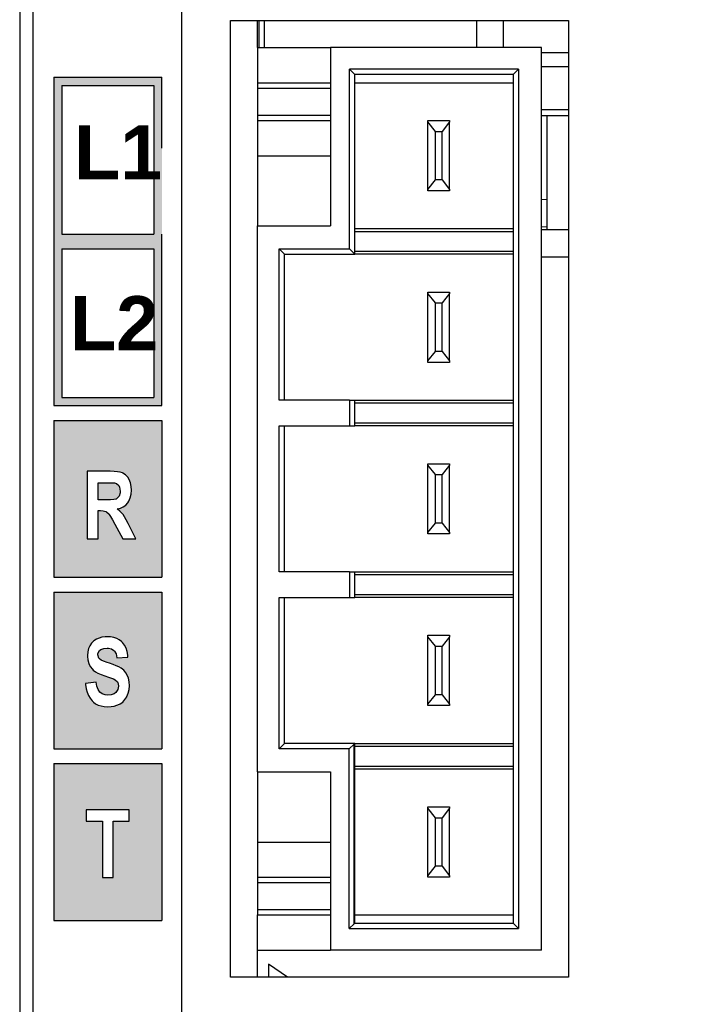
# Model space of a CAD drawing. Extents: x 14135 to 14394, y -3454 to -3177.
# Tile 14 of 25: x 14135 to 14159, y -3300 to -3263. Entities that reach past the tile are written whole.
import ezdxf

# ---------------------------------------------------------------- set-up
doc = ezdxf.new("R2010")
doc.units = 0
doc.linetypes.add('DASHED2', pattern=[9.525, 6.35, -3.175])
doc.layers.get('DEFPOINTS').update_dxf_attribs({"color": 8, "linetype": 'CONTINUOUS'})
doc.layers.add('TEXT', color=2, linetype='CONTINUOUS')
doc.layers.add('圖層1', color=3, linetype='DASHED2')
doc.styles.get("Standard").update_dxf_attribs({"font": 'PMingLiU.ttf'})
doc.dimstyles.new('ISO-25', dxfattribs={"dimtxt": 3, "dimasz": 3, "dimexe": 1, "dimexo": 1, "dimgap": 2, "dimtad": 2, "dimtih": 1, "dimtoh": 1, "dimtxsty": 'STANDARD', "dimcen": 0, "dimclrd": 256, "dimclre": 256, "dimclrt": 256, "dimazin": 3, "dimtfac": 1, "dimtmove": 0, "dimatfit": 3})

# ---------------------------------------------------------------- blocks, each defined once
blk = doc.blocks.new('*D7')
at = {"layer": 'DEFPOINTS', "color": 0}
for p in [(14140.836, -3190.455), (14178.836, -3203.377), (14140.836, -3353.377)]:
    blk.add_point(p, dxfattribs=at)
at = {"layer": 'TEXT', "color": 7}
for p, q in [((14140.836, -3352.377), (14140.836, -3189.455)), ((14178.836, -3202.377), (14178.836, -3189.455)), ((14175.836, -3190.455), (14143.836, -3190.455))]:
    blk.add_line(p, q, dxfattribs=at)
for points in [[(14143.836, -3189.955), (14143.836, -3190.955), (14140.836, -3190.455)], [(14175.836, -3189.955), (14175.836, -3190.955), (14178.836, -3190.455)]]:
    blk.add_solid(points, dxfattribs=at)
at = {"layer": 'TEXT', "color": 7, "insert": (14159.836, -3186.785), "char_height": 3, "attachment_point": 5}
blk.add_mtext('38', dxfattribs=at)
blk = doc.blocks.new('*D8')
at = {"layer": 'DEFPOINTS', "color": 0}
for p in [(14178.836, -3203.377), (14140.836, -3353.377), (14192.824, -3353.377)]:
    blk.add_point(p, dxfattribs=at)
at = {"layer": 'TEXT', "color": 7}
for p, q in [((14179.836, -3203.377), (14193.824, -3203.377)), ((14192.824, -3206.377), (14192.824, -3350.377)), ((14141.836, -3353.377), (14193.824, -3353.377))]:
    blk.add_line(p, q, dxfattribs=at)
for points in [[(14192.324, -3206.377), (14193.324, -3206.377), (14192.824, -3203.377)], [(14192.324, -3350.377), (14193.324, -3350.377), (14192.824, -3353.377)]]:
    blk.add_solid(points, dxfattribs=at)
at = {"layer": 'TEXT', "color": 7, "insert": (14197.689, -3278.377), "char_height": 3, "attachment_point": 5}
blk.add_mtext('150', dxfattribs=at)

msp = doc.modelspace()

# ---------------------------------------------------------------- hatches: boundary and pattern name
at = {"layer": '圖層1'}
h = msp.add_hatch(color=256, dxfattribs=at)
h.paths.add_polyline_path([(14138.889, -3292.739), (14137.301, -3292.739), (14137.301, -3293.161), (14137.894, -3293.161), (14137.894, -3295.238), (14138.298, -3295.238), (14138.298, -3293.161), (14138.889, -3293.161)], flags=16)
h.paths.add_polyline_path([(14136.096, -3278.327), (14140.096, -3278.327), (14140.096, -3284.127), (14136.096, -3284.127)])
h.paths.add_polyline_path([(14136.096, -3296.827), (14140.096, -3296.827), (14140.096, -3291.027), (14136.096, -3291.027)])
h.paths.add_polyline_path([(14136.096, -3290.477), (14140.096, -3290.477), (14140.096, -3284.677), (14136.096, -3284.677)])
h.paths.add_polyline_path([(14137.693, -3288.165), (14137.661, -3288.014), (14137.269, -3288.062), (14137.273, -3288.103), (14137.298, -3288.252), (14137.333, -3288.385), (14137.381, -3288.505), (14137.441, -3288.609), (14137.511, -3288.7), (14137.56, -3288.747), (14137.644, -3288.808), (14137.741, -3288.858), (14137.847, -3288.891), (14137.965, -3288.913), (14138.093, -3288.919), (14138.216, -3288.914), (14138.331, -3288.896), (14138.435, -3288.868), (14138.529, -3288.827), (14138.55, -3288.815), (14138.648, -3288.746), (14138.731, -3288.657), (14138.799, -3288.549), (14138.803, -3288.54), (14138.854, -3288.416), (14138.883, -3288.284), (14138.894, -3288.146), (14138.884, -3287.998), (14138.858, -3287.864), (14138.814, -3287.748), (14138.768, -3287.667), (14138.688, -3287.572), (14138.593, -3287.493), (14138.587, -3287.489), (14138.506, -3287.444), (14138.408, -3287.401), (14138.293, -3287.357), (14138.158, -3287.314), (14138.07, -3287.288), (14137.942, -3287.24), (14137.847, -3287.193), (14137.787, -3287.147), (14137.762, -3287.118), (14137.727, -3286.995), (14137.732, -3286.949), (14137.792, -3286.84), (14137.842, -3286.804), (14137.943, -3286.764), (14138.066, -3286.75), (14138.126, -3286.753), (14138.238, -3286.779), (14138.322, -3286.834), (14138.343, -3286.859), (14138.4, -3286.965), (14138.432, -3287.112), (14138.837, -3287.09), (14138.831, -3287.007), (14138.809, -3286.871), (14138.769, -3286.747), (14138.711, -3286.636), (14138.638, -3286.538), (14138.602, -3286.505), (14138.521, -3286.442), (14138.426, -3286.394), (14138.32, -3286.361), (14138.201, -3286.339), (14138.07, -3286.333), (14137.995, -3286.335), (14137.879, -3286.35), (14137.773, -3286.377), (14137.678, -3286.419), (14137.582, -3286.483), (14137.496, -3286.569), (14137.428, -3286.672), (14137.387, -3286.764), (14137.353, -3286.894), (14137.341, -3287.03), (14137.341, -3287.056), (14137.356, -3287.19), (14137.391, -3287.316), (14137.448, -3287.429), (14137.525, -3287.533), (14137.557, -3287.565), (14137.634, -3287.625), (14137.73, -3287.682), (14137.845, -3287.732), (14137.98, -3287.78), (14138.127, -3287.826), (14138.236, -3287.863), (14138.303, -3287.889), (14138.368, -3287.924), (14138.449, -3287.996), (14138.461, -3288.018), (14138.49, -3288.148), (14138.49, -3288.156), (14138.464, -3288.281), (14138.392, -3288.388), (14138.325, -3288.441), (14138.224, -3288.48), (14138.098, -3288.493), (14137.995, -3288.484), (14137.891, -3288.444), (14137.805, -3288.378), (14137.805, -3288.376), (14137.741, -3288.284)], flags=16)
h.paths.add_polyline_path([(14138.542, -3281.685), (14138.442, -3281.602), (14138.561, -3281.572), (14138.669, -3281.522), (14138.761, -3281.456), (14138.836, -3281.371), (14138.876, -3281.308), (14138.927, -3281.19), (14138.959, -3281.056), (14138.968, -3280.906), (14138.96, -3280.771), (14138.932, -3280.636), (14138.881, -3280.513), (14138.831, -3280.429), (14138.749, -3280.337), (14138.65, -3280.273), (14138.64, -3280.268), (14138.558, -3280.241), (14138.454, -3280.222), (14138.328, -3280.209), (14138.184, -3280.206), (14137.334, -3280.206), (14137.334, -3282.705), (14137.738, -3282.705), (14137.738, -3281.663), (14137.819, -3281.663), (14137.927, -3281.667), (14138.023, -3281.69), (14138.052, -3281.705), (14138.144, -3281.793), (14138.15, -3281.803), (14138.2, -3281.879), (14138.268, -3281.998), (14138.357, -3282.162), (14138.648, -3282.705), (14139.131, -3282.705), (14138.887, -3282.218), (14138.849, -3282.143), (14138.776, -3282.003), (14138.712, -3281.893), (14138.658, -3281.812), (14138.628, -3281.774)], flags=16)
h.paths.add_polyline_path([(14138.036, -3281.263), (14137.738, -3281.263), (14137.738, -3280.63), (14138.053, -3280.63), (14138.152, -3280.63), (14138.279, -3280.633), (14138.348, -3280.637), (14138.411, -3280.658), (14138.5, -3280.735), (14138.531, -3280.797), (14138.553, -3280.938), (14138.55, -3281), (14138.512, -3281.126), (14138.492, -3281.156), (14138.399, -3281.233), (14138.391, -3281.236), (14138.316, -3281.25), (14138.198, -3281.26)], flags=0)
h.paths.add_polyline_path([(14140.096, -3277.777), (14140.096, -3265.627), (14136.096, -3265.627), (14136.096, -3271.977), (14136.096, -3277.777)])
h.paths.add_polyline_path([(14136.396, -3277.477), (14139.796, -3277.477), (14139.796, -3271.977), (14136.396, -3271.977)], flags=16)
h.paths.add_polyline_path([(14136.396, -3271.427), (14139.796, -3271.427), (14139.796, -3265.927), (14136.396, -3265.927)], flags=16)

# ---------------------------------------------------------------- linework, layer by layer
at = {"layer": 'TEXT', "color": 7}
for p, q in [((14134.836, -3240.127), (14134.836, -3356.17)), ((14135.336, -3356.17), (14135.336, -3240.127)), ((14142.636, -3298.927), (14142.636, -3263.527)), ((14142.636, -3263.527), (14155.136, -3263.527)), ((14143.636, -3264.527), (14143.636, -3263.527)), ((14143.686, -3263.527), (14143.686, -3264.527)), ((14143.886, -3264.527), (14143.886, -3263.527)), ((14151.736, -3263.527), (14151.736, -3264.527)), ((14152.736, -3264.527), (14152.736, -3263.527)), ((14155.136, -3263.527), (14155.136, -3298.927)), ((14143.636, -3264.527), (14143.636, -3265.827)), ((14143.636, -3264.527), (14146.336, -3264.527)), ((14146.336, -3264.527), (14146.336, -3271.127)), ((14154.136, -3264.527), (14146.336, -3264.527)), ((14154.136, -3297.927), (14154.136, -3264.527)), ((14155.136, -3264.716), (14154.136, -3264.716)), ((14155.136, -3265.236), (14154.136, -3265.236)), ((14147.036, -3271.977), (14147.036, -3265.327)), ((14153.286, -3265.327), (14147.036, -3265.327)), ((14147.236, -3265.527), (14147.036, -3265.327)), ((14147.236, -3272.177), (14147.236, -3265.527)), ((14153.086, -3265.527), (14147.236, -3265.527)), ((14153.286, -3265.327), (14153.086, -3265.527)), ((14153.086, -3265.527), (14153.086, -3296.927)), ((14153.286, -3265.327), (14153.286, -3297.127)), ((14143.636, -3265.827), (14143.636, -3266.027)), ((14143.636, -3265.827), (14146.336, -3265.827)), ((14147.236, -3265.827), (14153.086, -3265.827)), ((14143.636, -3266.027), (14143.636, -3267.027)), ((14143.636, -3266.027), (14146.336, -3266.027)), ((14143.636, -3267.027), (14143.636, -3267.227)), ((14143.636, -3267.027), (14146.336, -3267.027)), ((14155.136, -3266.836), (14154.136, -3266.836)), ((14154.136, -3267.036), (14155.136, -3267.036)), ((14154.336, -3267.036), (14154.336, -3271.268)), ((14143.636, -3267.227), (14143.636, -3268.527)), ((14143.636, -3267.227), (14146.336, -3267.227)), ((14149.936, -3267.28), (14149.936, -3267.227)), ((14149.936, -3267.227), (14150.736, -3267.227)), ((14149.936, -3269.774), (14149.936, -3267.28)), ((14150.211, -3267.627), (14149.936, -3267.28)), ((14150.736, -3267.28), (14150.461, -3267.627)), ((14150.736, -3267.227), (14150.736, -3267.28)), ((14150.736, -3269.774), (14150.736, -3267.28)), ((14150.211, -3267.627), (14150.461, -3267.627)), ((14150.211, -3269.427), (14150.211, -3267.627)), ((14150.461, -3269.427), (14150.461, -3267.627)), ((14143.636, -3268.527), (14143.636, -3271.127)), ((14143.636, -3268.527), (14146.336, -3268.527)), ((14149.936, -3269.774), (14150.211, -3269.427)), ((14150.461, -3269.427), (14150.211, -3269.427)), ((14150.461, -3269.427), (14150.736, -3269.774)), ((14149.936, -3269.827), (14149.936, -3269.774)), ((14150.736, -3269.827), (14149.936, -3269.827)), ((14150.736, -3269.774), (14150.736, -3269.827)), ((14154.336, -3270.162), (14154.136, -3270.153)), ((14143.636, -3291.327), (14143.636, -3271.127)), ((14143.636, -3271.127), (14146.336, -3271.127)), ((14147.236, -3271.227), (14153.086, -3271.227)), ((14147.236, -3271.327), (14153.086, -3271.327)), ((14154.136, -3271.152), (14154.336, -3271.161)), ((14155.136, -3271.268), (14154.136, -3271.268)), ((14144.436, -3277.577), (14144.436, -3271.977)), ((14144.436, -3271.977), (14147.036, -3271.977)), ((14144.636, -3272.177), (14144.436, -3271.977)), ((14144.636, -3277.577), (14144.636, -3272.177)), ((14144.636, -3272.177), (14147.236, -3272.177)), ((14147.036, -3271.977), (14147.236, -3272.177)), ((14153.086, -3272.077), (14147.236, -3272.077)), ((14153.086, -3272.177), (14147.236, -3272.177)), ((14154.136, -3272.268), (14155.136, -3272.268)), ((14149.936, -3273.63), (14149.936, -3273.577)), ((14149.936, -3273.577), (14150.736, -3273.577)), ((14149.936, -3276.124), (14149.936, -3273.63)), ((14150.211, -3273.977), (14149.936, -3273.63)), ((14150.736, -3273.63), (14150.461, -3273.977)), ((14150.736, -3273.577), (14150.736, -3273.63)), ((14150.736, -3276.124), (14150.736, -3273.63)), ((14150.211, -3273.977), (14150.461, -3273.977)), ((14150.211, -3275.777), (14150.211, -3273.977)), ((14150.461, -3275.777), (14150.461, -3273.977)), ((14149.936, -3276.124), (14150.211, -3275.777)), ((14150.461, -3275.777), (14150.211, -3275.777)), ((14150.461, -3275.777), (14150.736, -3276.124)), ((14149.936, -3276.177), (14149.936, -3276.124)), ((14150.736, -3276.177), (14149.936, -3276.177)), ((14150.736, -3276.124), (14150.736, -3276.177)), ((14147.036, -3277.577), (14144.436, -3277.577)), ((14147.036, -3277.577), (14147.036, -3278.527)), ((14147.036, -3277.577), (14147.236, -3277.577)), ((14147.236, -3278.527), (14147.236, -3277.577)), ((14147.236, -3277.577), (14153.086, -3277.577)), ((14147.236, -3277.677), (14153.086, -3277.677)), ((14144.436, -3283.927), (14144.436, -3278.527)), ((14144.436, -3278.527), (14147.036, -3278.527)), ((14144.636, -3283.927), (14144.636, -3278.527)), ((14147.036, -3278.527), (14147.236, -3278.527)), ((14153.086, -3278.427), (14147.236, -3278.427)), ((14153.086, -3278.527), (14147.236, -3278.527)), ((14149.936, -3279.98), (14149.936, -3279.927)), ((14149.936, -3279.927), (14150.736, -3279.927)), ((14149.936, -3282.474), (14149.936, -3279.98)), ((14150.211, -3280.327), (14149.936, -3279.98)), ((14150.736, -3279.98), (14150.461, -3280.327)), ((14150.736, -3279.927), (14150.736, -3279.98)), ((14150.736, -3282.474), (14150.736, -3279.98)), ((14150.211, -3280.327), (14150.461, -3280.327)), ((14150.211, -3282.127), (14150.211, -3280.327)), ((14150.461, -3282.127), (14150.461, -3280.327)), ((14149.936, -3282.474), (14150.211, -3282.127)), ((14150.461, -3282.127), (14150.211, -3282.127)), ((14150.461, -3282.127), (14150.736, -3282.474)), ((14149.936, -3282.527), (14149.936, -3282.474)), ((14150.736, -3282.527), (14149.936, -3282.527)), ((14150.736, -3282.474), (14150.736, -3282.527)), ((14147.036, -3283.927), (14144.436, -3283.927)), ((14147.036, -3283.927), (14147.036, -3284.877)), ((14147.036, -3283.927), (14147.236, -3283.927)), ((14147.236, -3284.877), (14147.236, -3283.927)), ((14147.236, -3283.927), (14153.086, -3283.927)), ((14147.236, -3284.027), (14153.086, -3284.027)), ((14144.436, -3290.477), (14144.436, -3284.877)), ((14144.436, -3284.877), (14147.036, -3284.877)), ((14144.636, -3290.277), (14144.636, -3284.877)), ((14147.036, -3284.877), (14147.236, -3284.877)), ((14153.086, -3284.777), (14147.236, -3284.777)), ((14153.086, -3284.877), (14147.236, -3284.877)), ((14149.936, -3286.33), (14149.936, -3286.277)), ((14149.936, -3286.277), (14150.736, -3286.277)), ((14149.936, -3288.824), (14149.936, -3286.33)), ((14150.211, -3286.677), (14149.936, -3286.33)), ((14150.736, -3286.33), (14150.461, -3286.677)), ((14150.736, -3286.277), (14150.736, -3286.33)), ((14150.736, -3288.824), (14150.736, -3286.33)), ((14150.211, -3286.677), (14150.461, -3286.677)), ((14150.211, -3288.477), (14150.211, -3286.677)), ((14150.461, -3288.477), (14150.461, -3286.677)), ((14149.936, -3288.824), (14150.211, -3288.477)), ((14150.461, -3288.477), (14150.211, -3288.477)), ((14150.461, -3288.477), (14150.736, -3288.824)), ((14149.936, -3288.877), (14149.936, -3288.824)), ((14150.736, -3288.877), (14149.936, -3288.877)), ((14150.736, -3288.824), (14150.736, -3288.877)), ((14144.636, -3290.277), (14144.436, -3290.477)), ((14147.236, -3290.277), (14144.636, -3290.277)), ((14147.207, -3290.307), (14147.021, -3290.477)), ((14147.236, -3290.277), (14147.207, -3290.307)), ((14147.207, -3296.957), (14147.207, -3290.307)), ((14147.236, -3296.927), (14147.236, -3290.277)), ((14147.236, -3290.277), (14153.086, -3290.277)), ((14147.236, -3290.377), (14153.086, -3290.377)), ((14147.021, -3290.477), (14144.436, -3290.477)), ((14147.021, -3297.127), (14147.021, -3290.477)), ((14153.086, -3291.127), (14147.236, -3291.127)), ((14143.636, -3291.327), (14143.636, -3293.927)), ((14143.636, -3291.327), (14146.336, -3291.327)), ((14146.336, -3291.327), (14146.336, -3297.927)), ((14153.086, -3291.227), (14147.236, -3291.227)), ((14149.936, -3292.68), (14149.936, -3292.627)), ((14149.936, -3292.627), (14150.736, -3292.627)), ((14149.936, -3295.174), (14149.936, -3292.68)), ((14150.211, -3293.027), (14149.936, -3292.68)), ((14150.736, -3292.68), (14150.461, -3293.027)), ((14150.736, -3292.627), (14150.736, -3292.68)), ((14150.736, -3295.174), (14150.736, -3292.68)), ((14150.211, -3293.027), (14150.461, -3293.027)), ((14150.211, -3294.827), (14150.211, -3293.027)), ((14150.461, -3294.827), (14150.461, -3293.027)), ((14143.636, -3293.927), (14143.636, -3295.227)), ((14143.636, -3293.927), (14146.336, -3293.927)), ((14149.936, -3295.174), (14150.211, -3294.827)), ((14150.461, -3294.827), (14150.211, -3294.827)), ((14150.461, -3294.827), (14150.736, -3295.174)), ((14143.636, -3295.227), (14143.636, -3295.427)), ((14143.636, -3295.227), (14146.336, -3295.227)), ((14143.636, -3295.427), (14143.636, -3296.427)), ((14143.636, -3295.427), (14146.336, -3295.427)), ((14149.936, -3295.227), (14149.936, -3295.174)), ((14150.736, -3295.227), (14149.936, -3295.227)), ((14150.736, -3295.174), (14150.736, -3295.227)), ((14143.636, -3296.427), (14143.636, -3296.627)), ((14143.636, -3296.427), (14146.336, -3296.427)), ((14143.636, -3296.627), (14146.336, -3296.627)), ((14143.636, -3297.927), (14143.636, -3296.627)), ((14147.207, -3296.957), (14147.021, -3297.127)), ((14147.207, -3296.957), (14147.236, -3296.927)), ((14147.236, -3296.627), (14153.086, -3296.627)), ((14147.236, -3296.927), (14153.086, -3296.927)), ((14153.086, -3296.927), (14153.286, -3297.127)), ((14147.021, -3297.127), (14153.286, -3297.127)), ((14143.636, -3298.927), (14143.636, -3297.927)), ((14143.636, -3297.927), (14146.336, -3297.927)), ((14154.136, -3297.927), (14146.336, -3297.927)), ((14144.036, -3298.452), (14144.036, -3298.927)), ((14144.746, -3298.927), (14144.036, -3298.452)), ((14155.136, -3298.927), (14142.636, -3298.927))]:
    msp.add_line(p, q, dxfattribs=at)
at = {"layer": '圖層1'}
for p, q in [((14136.096, -3265.627), (14136.096, -3271.977)), ((14136.096, -3265.627), (14140.096, -3265.627)), ((14140.096, -3277.777), (14140.096, -3265.627)), ((14136.396, -3265.927), (14136.396, -3271.427)), ((14136.396, -3265.927), (14139.796, -3265.927)), ((14139.796, -3265.927), (14139.796, -3271.427)), ((14136.396, -3271.427), (14139.796, -3271.427)), ((14136.096, -3271.977), (14136.096, -3277.777)), ((14136.396, -3271.977), (14136.396, -3277.477)), ((14136.396, -3271.977), (14139.796, -3271.977)), ((14139.796, -3271.977), (14139.796, -3277.477)), ((14136.396, -3277.477), (14139.796, -3277.477)), ((14136.096, -3277.777), (14140.096, -3277.777)), ((14136.096, -3278.327), (14136.096, -3284.127)), ((14136.096, -3278.327), (14140.096, -3278.327)), ((14140.096, -3278.327), (14140.096, -3284.127)), ((14138.184, -3280.206), (14137.334, -3280.206)), ((14137.334, -3280.206), (14137.334, -3282.705)), ((14138.328, -3280.209), (14138.184, -3280.206)), ((14138.454, -3280.222), (14138.328, -3280.209)), ((14138.558, -3280.241), (14138.454, -3280.222)), ((14138.64, -3280.268), (14138.558, -3280.241)), ((14138.65, -3280.273), (14138.64, -3280.268)), ((14138.749, -3280.337), (14138.65, -3280.273)), ((14138.831, -3280.429), (14138.749, -3280.337)), ((14138.881, -3280.513), (14138.831, -3280.429)), ((14138.932, -3280.636), (14138.881, -3280.513)), ((14137.738, -3281.263), (14137.738, -3280.63)), ((14137.738, -3280.63), (14138.053, -3280.63)), ((14138.053, -3280.63), (14138.152, -3280.63)), ((14138.152, -3280.63), (14138.279, -3280.633)), ((14138.279, -3280.633), (14138.348, -3280.637)), ((14138.348, -3280.637), (14138.411, -3280.658)), ((14138.411, -3280.658), (14138.5, -3280.735)), ((14138.5, -3280.735), (14138.531, -3280.797)), ((14138.531, -3280.797), (14138.553, -3280.938)), ((14138.96, -3280.771), (14138.932, -3280.636)), ((14138.959, -3281.056), (14138.968, -3280.906)), ((14138.968, -3280.906), (14138.96, -3280.771)), ((14138.036, -3281.263), (14137.738, -3281.263)), ((14138.198, -3281.26), (14138.036, -3281.263)), ((14138.316, -3281.25), (14138.198, -3281.26)), ((14138.391, -3281.236), (14138.316, -3281.25)), ((14138.399, -3281.233), (14138.391, -3281.236)), ((14138.492, -3281.156), (14138.399, -3281.233)), ((14138.512, -3281.126), (14138.492, -3281.156)), ((14138.55, -3281), (14138.512, -3281.126)), ((14138.553, -3280.938), (14138.55, -3281)), ((14138.876, -3281.308), (14138.927, -3281.19)), ((14138.927, -3281.19), (14138.959, -3281.056)), ((14137.738, -3282.705), (14137.738, -3281.663)), ((14137.738, -3281.663), (14137.819, -3281.663)), ((14137.819, -3281.663), (14137.927, -3281.667)), ((14138.442, -3281.602), (14138.561, -3281.572)), ((14138.542, -3281.685), (14138.442, -3281.602)), ((14138.561, -3281.572), (14138.669, -3281.522)), ((14138.669, -3281.522), (14138.761, -3281.456)), ((14138.761, -3281.456), (14138.836, -3281.371)), ((14138.836, -3281.371), (14138.876, -3281.308)), ((14137.927, -3281.667), (14138.023, -3281.69)), ((14138.023, -3281.69), (14138.052, -3281.705)), ((14138.052, -3281.705), (14138.144, -3281.793)), ((14138.144, -3281.793), (14138.15, -3281.803)), ((14138.15, -3281.803), (14138.2, -3281.879)), ((14138.2, -3281.879), (14138.268, -3281.998)), ((14138.268, -3281.998), (14138.357, -3282.162)), ((14138.628, -3281.774), (14138.542, -3281.685)), ((14138.658, -3281.812), (14138.628, -3281.774)), ((14138.712, -3281.893), (14138.658, -3281.812)), ((14138.776, -3282.003), (14138.712, -3281.893)), ((14138.849, -3282.143), (14138.776, -3282.003)), ((14138.357, -3282.162), (14138.648, -3282.705)), ((14138.887, -3282.218), (14138.849, -3282.143)), ((14139.131, -3282.705), (14138.887, -3282.218)), ((14137.334, -3282.705), (14137.738, -3282.705)), ((14138.648, -3282.705), (14139.131, -3282.705)), ((14136.096, -3284.127), (14140.096, -3284.127)), ((14136.096, -3284.677), (14140.096, -3284.677)), ((14136.096, -3284.677), (14136.096, -3290.477)), ((14140.096, -3284.677), (14140.096, -3290.477)), ((14137.773, -3286.377), (14137.678, -3286.419)), ((14137.879, -3286.35), (14137.773, -3286.377)), ((14137.995, -3286.335), (14137.879, -3286.35)), ((14138.07, -3286.333), (14137.995, -3286.335)), ((14138.201, -3286.339), (14138.07, -3286.333)), ((14138.32, -3286.361), (14138.201, -3286.339)), ((14138.426, -3286.394), (14138.32, -3286.361)), ((14138.521, -3286.442), (14138.426, -3286.394)), ((14137.387, -3286.764), (14137.353, -3286.894)), ((14137.428, -3286.672), (14137.387, -3286.764)), ((14137.496, -3286.569), (14137.428, -3286.672)), ((14137.582, -3286.483), (14137.496, -3286.569)), ((14137.678, -3286.419), (14137.582, -3286.483)), ((14137.842, -3286.804), (14137.943, -3286.764)), ((14137.943, -3286.764), (14138.066, -3286.75)), ((14138.066, -3286.75), (14138.126, -3286.753)), ((14138.126, -3286.753), (14138.238, -3286.779)), ((14138.602, -3286.505), (14138.521, -3286.442)), ((14138.638, -3286.538), (14138.602, -3286.505)), ((14138.711, -3286.636), (14138.638, -3286.538)), ((14138.769, -3286.747), (14138.711, -3286.636)), ((14138.809, -3286.871), (14138.769, -3286.747)), ((14137.353, -3286.894), (14137.341, -3287.03)), ((14137.341, -3287.03), (14137.341, -3287.056)), ((14137.341, -3287.056), (14137.356, -3287.19)), ((14137.727, -3286.995), (14137.732, -3286.949)), ((14137.762, -3287.118), (14137.727, -3286.995)), ((14137.732, -3286.949), (14137.792, -3286.84)), ((14137.787, -3287.147), (14137.762, -3287.118)), ((14137.792, -3286.84), (14137.842, -3286.804)), ((14138.238, -3286.779), (14138.322, -3286.834)), ((14138.322, -3286.834), (14138.343, -3286.859)), ((14138.343, -3286.859), (14138.4, -3286.965)), ((14138.4, -3286.965), (14138.432, -3287.112)), ((14138.432, -3287.112), (14138.837, -3287.09)), ((14138.831, -3287.007), (14138.809, -3286.871)), ((14138.837, -3287.09), (14138.831, -3287.007)), ((14137.356, -3287.19), (14137.391, -3287.316)), ((14137.391, -3287.316), (14137.448, -3287.429)), ((14137.448, -3287.429), (14137.525, -3287.533)), ((14137.847, -3287.193), (14137.787, -3287.147)), ((14137.942, -3287.24), (14137.847, -3287.193)), ((14138.07, -3287.288), (14137.942, -3287.24)), ((14138.158, -3287.314), (14138.07, -3287.288)), ((14138.293, -3287.357), (14138.158, -3287.314)), ((14138.408, -3287.401), (14138.293, -3287.357)), ((14138.506, -3287.444), (14138.408, -3287.401)), ((14138.587, -3287.489), (14138.506, -3287.444)), ((14138.593, -3287.493), (14138.587, -3287.489)), ((14138.688, -3287.572), (14138.593, -3287.493)), ((14137.525, -3287.533), (14137.557, -3287.565)), ((14137.557, -3287.565), (14137.634, -3287.625)), ((14137.634, -3287.625), (14137.73, -3287.682)), ((14137.73, -3287.682), (14137.845, -3287.732)), ((14137.845, -3287.732), (14137.98, -3287.78)), ((14137.98, -3287.78), (14138.127, -3287.826)), ((14138.127, -3287.826), (14138.236, -3287.863)), ((14138.768, -3287.667), (14138.688, -3287.572)), ((14138.814, -3287.748), (14138.768, -3287.667)), ((14138.858, -3287.864), (14138.814, -3287.748)), ((14137.661, -3288.014), (14137.269, -3288.062)), ((14137.269, -3288.062), (14137.273, -3288.103)), ((14137.273, -3288.103), (14137.298, -3288.252)), ((14137.693, -3288.165), (14137.661, -3288.014)), ((14137.741, -3288.284), (14137.693, -3288.165)), ((14138.236, -3287.863), (14138.303, -3287.889)), ((14138.303, -3287.889), (14138.368, -3287.924)), ((14138.368, -3287.924), (14138.449, -3287.996)), ((14138.449, -3287.996), (14138.461, -3288.018)), ((14138.461, -3288.018), (14138.49, -3288.148)), ((14138.49, -3288.156), (14138.464, -3288.281)), ((14138.49, -3288.148), (14138.49, -3288.156)), ((14138.884, -3287.998), (14138.858, -3287.864)), ((14138.883, -3288.284), (14138.894, -3288.146)), ((14138.894, -3288.146), (14138.884, -3287.998)), ((14137.298, -3288.252), (14137.333, -3288.385)), ((14137.333, -3288.385), (14137.381, -3288.505)), ((14137.381, -3288.505), (14137.441, -3288.609)), ((14137.805, -3288.376), (14137.741, -3288.284)), ((14137.805, -3288.378), (14137.805, -3288.376)), ((14137.891, -3288.444), (14137.805, -3288.378)), ((14137.995, -3288.484), (14137.891, -3288.444)), ((14138.098, -3288.493), (14137.995, -3288.484)), ((14138.224, -3288.48), (14138.098, -3288.493)), ((14138.325, -3288.441), (14138.224, -3288.48)), ((14138.392, -3288.388), (14138.325, -3288.441)), ((14138.464, -3288.281), (14138.392, -3288.388)), ((14138.731, -3288.657), (14138.799, -3288.549)), ((14138.799, -3288.549), (14138.803, -3288.54)), ((14138.803, -3288.54), (14138.854, -3288.416)), ((14138.854, -3288.416), (14138.883, -3288.284)), ((14137.441, -3288.609), (14137.511, -3288.7)), ((14137.511, -3288.7), (14137.56, -3288.747)), ((14137.56, -3288.747), (14137.644, -3288.808)), ((14137.644, -3288.808), (14137.741, -3288.858)), ((14137.741, -3288.858), (14137.847, -3288.891)), ((14137.847, -3288.891), (14137.965, -3288.913)), ((14137.965, -3288.913), (14138.093, -3288.919)), ((14138.093, -3288.919), (14138.216, -3288.914)), ((14138.216, -3288.914), (14138.331, -3288.896)), ((14138.331, -3288.896), (14138.435, -3288.868)), ((14138.435, -3288.868), (14138.529, -3288.827)), ((14138.529, -3288.827), (14138.55, -3288.815)), ((14138.55, -3288.815), (14138.648, -3288.746)), ((14138.648, -3288.746), (14138.731, -3288.657)), ((14136.096, -3290.477), (14140.096, -3290.477)), ((14136.096, -3291.027), (14140.096, -3291.027)), ((14136.096, -3291.027), (14136.096, -3296.827)), ((14140.096, -3291.027), (14140.096, -3296.827)), ((14136.096, -3296.827), (14140.096, -3296.827))]:
    msp.add_line(p, q, dxfattribs=at)
msp.add_lwpolyline([(14138.889, -3292.739), (14137.301, -3292.739), (14137.301, -3293.161), (14137.894, -3293.161), (14137.894, -3295.238), (14138.298, -3295.238), (14138.298, -3293.161), (14138.889, -3293.161), (14138.889, -3292.739)], dxfattribs=at)

# ---------------------------------------------------------------- texts
at = {"layer": '圖層1', "char_height": 2, "attachment_point": 1}
for s, insert, width in [('{\\fArial|b1|i0|c0|p32;L1}', (14136.848, -3267.405), 6.25441), ('{\\fArial|b1|i0|c0|p32;L2}', (14136.699, -3273.726), 3.44422)]:
    msp.add_mtext(s, dxfattribs=dict(at, insert=insert, width=width))

# ---------------------------------------------------------------- dimensions: what is measured, and where the dimension line sits
at = {"layer": 'TEXT', "color": 7}
dim = msp.add_linear_dim(base=(14140.836, -3190.455), p1=(14178.836, -3203.377), p2=(14140.836, -3353.377), dimstyle='ISO-25', override={"dimclrd": 7, "dimclre": 7, "dimclrt": 7}, dxfattribs=at)
dim.commit()
dim.dimension.update_dxf_attribs({"geometry": '*D7', "text_midpoint": (14159.836, -3186.785)})
dim = msp.add_linear_dim(base=(14192.824, -3353.377), p1=(14178.836, -3203.377), p2=(14140.836, -3353.377), angle=90, dimstyle='ISO-25', override={"dimclrd": 7, "dimclre": 7, "dimclrt": 7}, dxfattribs=at)
dim.commit()
dim.dimension.update_dxf_attribs({"geometry": '*D8', "text_midpoint": (14192.824, -3278.377), "dimtype": 160})

doc.saveas('drawing.dxf')
